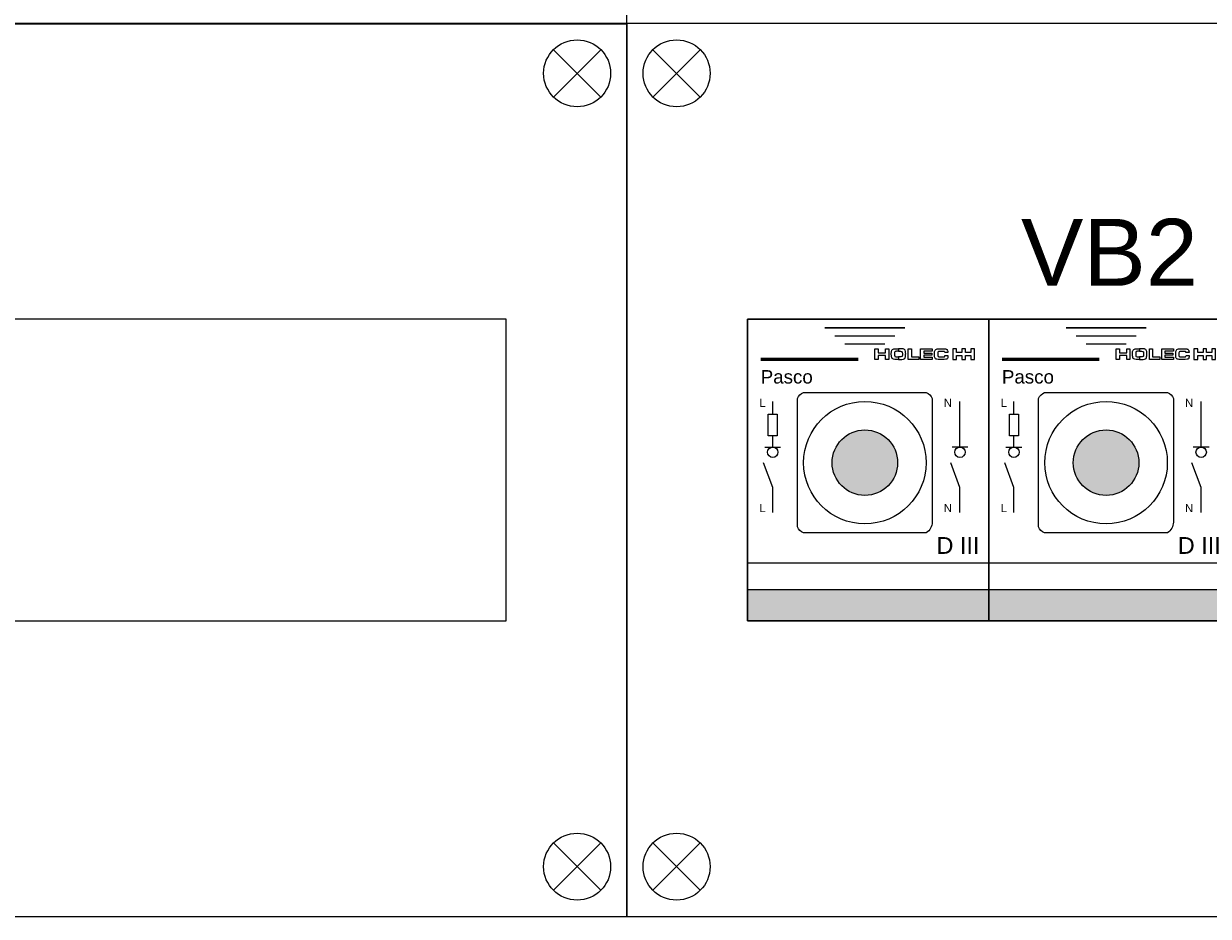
# Model space of a CAD drawing. Header units: millimetres. Extents: x -35665 to 9285, y 16711 to 36239.
# Tile 9 of 22: x -26485 to -24717, y 28028 to 29361. Entities that reach past the tile are written whole.
import ezdxf
from ezdxf.enums import TextEntityAlignment as Align

# ---------------------------------------------------------------- set-up
doc = ezdxf.new("R2010")
doc.units = ezdxf.units.MM
doc.header["$LTSCALE"] = 100
doc.linetypes.add('HIDDEN', pattern=[9.525, 6.35, -3.175])
doc.layers.add('00-xref', color=7, linetype='Continuous')
doc.layers.add('EL$6----', color=7, linetype='Continuous')
doc.styles.add('Arial', font='arial.ttf')

# ---------------------------------------------------------------- blocks, each defined once
blk = doc.blocks.new('kastblok 1')
for points in [[(1462.5, -204.9), (1462.5, -104.9), (1057.5, -104.9), (1057.5, -204.9)], [(1462.5, -1145.1), (1462.5, -1245.1), (1057.5, -1245.1), (1057.5, -1145.1)]]:
    blk.add_hatch(color=256).paths.add_polyline_path(points)
for points in [[(0, -1341.5), (2520, -1341.5), (2520, -8.5), (0, -8.5)], [(2340, -450), (180, -450), (180, -900), (2340, -900)], [(180, -900), (2340, -900), (2340, -450), (180, -450)]]:
    blk.add_lwpolyline(points, close=True)
for points in [[(38.8, -118.1), (109.5, -47.4)], [(109.5, -118.1), (38.8, -47.4)], [(2481.2, -118.1), (2410.5, -47.4)], [(2410.5, -118.1), (2481.2, -47.4)], [(38.8, -1231.9), (109.5, -1302.6)], [(109.5, -1231.9), (38.8, -1302.6)], [(2481.2, -1231.9), (2410.5, -1302.6)], [(2410.5, -1231.9), (2481.2, -1302.6)]]:
    blk.add_lwpolyline(points)
at = {"flags": 128}
for points in [[(1057.5, -204.9), (1462.5, -204.9), (1462.5, -104.9), (1057.5, -104.9), (1057.5, -204.9)], [(1057.5, -1145.1), (1462.5, -1145.1), (1462.5, -1245.1), (1057.5, -1245.1), (1057.5, -1145.1)]]:
    blk.add_lwpolyline(points, dxfattribs=at)
for centre in [(74.2, -82.7), (2445.8, -82.7), (74.2, -1267.3), (2445.8, -1267.3)]:
    blk.add_circle(centre, 50)
blk = doc.blocks.new('kastblok 3')
blk.add_lwpolyline([(0, -3998.7), (2520, -3998.7), (2520, 0), (0, 0)], close=True)
blk = doc.blocks.new('Holec-pasco DIII')
at = {"ltscale": 0.3}
h = blk.add_hatch(color=256, dxfattribs=at)
h.dxf.hatch_style = 1
h.paths.add_polyline_path([(126.1, 235.9, 1), (223.9, 235.9, 1)])
at = {"layer": '00-xref'}
h = blk.add_hatch(color=160, dxfattribs=at)
h.dxf.hatch_style = 1
h.paths.add_polyline_path([(360, 0), (360, 46.6), (0, 46.6), (0, 0)])
at = {"color": 0}
for points in [[(210.6, 405.9), (210.6, 390.1), (205.8, 390.1), (205.8, 396.2), (194.9, 396.2), (194.9, 390.1), (190.1, 390.1), (190.1, 405.9), (194.9, 405.9), (194.9, 400.1), (205.8, 400.1), (205.8, 405.9)], [(210.6, 405.9), (210.6, 390.1), (205.8, 390.1), (205.8, 396.2), (194.9, 396.2), (194.9, 390.1), (190.1, 390.1), (190.1, 405.9), (194.9, 405.9), (194.9, 400.1), (205.8, 400.1), (205.8, 405.9)], [(225.1, 402.2), (222.7, 402.2), (222.6, 402.2), (222.6, 402.2), (222.4, 402.2), (222.4, 402.2), (222.3, 402.2), (222.1, 402.2), (221.1, 402.1), (220.4, 401.9), (220, 401.7), (219.9, 401.6), (219.5, 401.2), (219.4, 400.5), (219.2, 399.2), (219.2, 398.9), (219.2, 398.5), (219.2, 398.2), (219.3, 396.5), (219.5, 395.1), (219.7, 394.7), (220.1, 394.3), (221.4, 394), (223.9, 393.9), (225.1, 393.9), (225.1, 390), (223.8, 390), (221.7, 390.1), (219.8, 390.2), (217.8, 390.5), (216.5, 391), (215.6, 391.7), (215, 392.8), (214.7, 394), (214.5, 395.5), (214.4, 398.1), (214.3, 398.4), (214.4, 399.9), (214.5, 400.9), (214.6, 402), (215.2, 403.9), (216.2, 404.9), (217.3, 405.5), (218.2, 405.7), (219.7, 406), (220.1, 406), (222.7, 406.1), (224.9, 406.1), (225.1, 406.1), (225.1, 402.2)], [(225.1, 402.2), (227.5, 402.2), (227.6, 402.2), (227.7, 402.2), (227.8, 402.2), (227.9, 402.2), (228, 402.2), (228.1, 402.2), (229.2, 402.1), (229.8, 401.9), (230.2, 401.7), (230.3, 401.6), (230.7, 401.2), (230.9, 400.5), (231, 399.2), (231, 398.9), (231, 398.5), (231, 398.2), (231, 396.5), (230.8, 395.1), (230.5, 394.7), (230.1, 394.3), (228.9, 394), (226.3, 393.9), (225.1, 393.9), (225.1, 390), (226.4, 390), (228.5, 390.1), (230.4, 390.2), (232.5, 390.5), (233.8, 391), (234.7, 391.7), (235.2, 392.8), (235.5, 394), (235.7, 395.5), (235.8, 398.1), (235.9, 398.4), (235.8, 399.9), (235.8, 400.9), (235.6, 402), (235, 403.9), (234.1, 404.9), (232.9, 405.5), (232.1, 405.7), (230.6, 406), (230.2, 406), (227.5, 406.1), (225.4, 406.1), (225.1, 406.1), (225.1, 402.2)], [(255.4, 394), (255.4, 390.1), (239.7, 390.1), (239.7, 405.9), (244.5, 405.9), (244.5, 394)], [(255.4, 394), (255.4, 390.1), (239.7, 390.1), (239.7, 405.9), (244.5, 405.9), (244.5, 394)], [(275.6, 405.9), (275.6, 402.3), (262.8, 402.3), (262.8, 399.6), (274.7, 399.6), (274.7, 396.4), (262.8, 396.4), (262.8, 393.6), (275.6, 393.6), (275.6, 390.1), (258, 390.1), (258, 405.9)], [(275.6, 405.9), (275.6, 402.3), (262.8, 402.3), (262.8, 399.6), (274.7, 399.6), (274.7, 396.4), (262.8, 396.4), (262.8, 393.6), (275.6, 393.6), (275.6, 390.1), (258, 390.1), (258, 405.9)], [(299, 395.4), (298.9, 393.9), (298.7, 392.7), (298.3, 391.7), (297.8, 391.1), (297.1, 390.7), (296, 390.3), (293.1, 390), (289.4, 389.9), (286.4, 390), (284.3, 390), (282.5, 390.3), (281.2, 390.7), (280.4, 391.2), (279.8, 391.9), (279.3, 392.8), (279.1, 393.8), (279, 395.1), (278.9, 398.4), (278.9, 400.2), (279.1, 401.7), (279.5, 403), (280, 404.1), (280.7, 404.8), (281.7, 405.4), (283, 405.8), (284.6, 405.9), (289.1, 406), (292.3, 406), (295.4, 405.7), (296.2, 405.6), (297, 405.2), (297.6, 404.7), (298, 404.1), (298.4, 403.4), (298.6, 402.5), (298.8, 401.5), (298.8, 400.3), (294.1, 400.3), (294, 401.2), (293.6, 401.7), (292.9, 402), (291.9, 402.1), (290.6, 402.1), (289.2, 402.1), (286.8, 402.1), (285.9, 402), (285.1, 401.9), (284.5, 401.6), (284.2, 401.3), (284, 400.8), (283.8, 400), (283.7, 398), (283.8, 395.9), (284.2, 394.6), (284.6, 394.3), (285.3, 394.1), (287.3, 393.8), (289.1, 393.8), (291.6, 393.8), (292.8, 393.9), (293.6, 394.2), (294.1, 394.9), (294.3, 396.1), (299, 396.1)], [(299, 395.4), (298.9, 393.9), (298.7, 392.7), (298.3, 391.7), (297.8, 391.1), (297.1, 390.7), (296, 390.3), (293.1, 390), (289.4, 389.9), (286.4, 390), (284.3, 390), (282.5, 390.3), (281.2, 390.7), (280.4, 391.2), (279.8, 391.9), (279.3, 392.8), (279.1, 393.8), (279, 395.1), (278.9, 398.4), (278.9, 400.2), (279.1, 401.7), (279.5, 403), (280, 404.1), (280.7, 404.8), (281.7, 405.4), (283, 405.8), (284.6, 405.9), (289.1, 406), (292.3, 406), (295.4, 405.7), (296.2, 405.6), (297, 405.2), (297.6, 404.7), (298, 404.1), (298.4, 403.4), (298.6, 402.5), (298.8, 401.5), (298.8, 400.3), (294.1, 400.3), (294, 401.2), (293.6, 401.7), (292.9, 402), (291.9, 402.1), (290.6, 402.1), (289.2, 402.1), (286.8, 402.1), (285.9, 402), (285.1, 401.9), (284.5, 401.6), (284.2, 401.3), (284, 400.8), (283.8, 400), (283.7, 398), (283.8, 395.9), (284.2, 394.6), (284.6, 394.3), (285.3, 394.1), (287.3, 393.8), (289.1, 393.8), (291.6, 393.8), (292.8, 393.9), (293.6, 394.2), (294.1, 394.9), (294.3, 396.1), (299, 396.1)], [(319.7, 400.3), (311.9, 400.3), (311.9, 405.9), (306.2, 405.9), (306.2, 390), (311.9, 390), (311.9, 395.9), (319.7, 395.9), (319.7, 390), (325, 390), (325, 395.9), (332.9, 395.9), (332.9, 390), (338.5, 390), (338.5, 405.9), (332.9, 405.9), (332.9, 400.3), (325, 400.3), (325, 406), (319.7, 406)], [(319.7, 400.3), (311.9, 400.3), (311.9, 405.9), (306.2, 405.9), (306.2, 390), (311.9, 390), (311.9, 395.9), (319.7, 395.9), (319.7, 390), (325, 390), (325, 395.9), (332.9, 395.9), (332.9, 390), (338.5, 390), (338.5, 405.9), (332.9, 405.9), (332.9, 400.3), (325, 400.3), (325, 406), (319.7, 406)]]:
    blk.add_lwpolyline(points, close=True, dxfattribs=at)
at = {"flags": 128}
blk.add_lwpolyline([(74.4, 331.8, -0.206106), (83.3, 340.7), (266.7, 340.7, -0.224105), (275.6, 331.8), (275.6, 147.2, -0.231646), (266.7, 131), (83.3, 131, -0.224105), (74.4, 139.9)], format="xyb", close=True, dxfattribs=at)
for points in [[(37.5, 308.4), (37.5, 327.4)], [(316.9, 259.3), (316.9, 327.4)], [(37.5, 259.3), (37.5, 275.9)], [(25.6, 259.3), (49.3, 259.3)], [(328.8, 259.3), (305.1, 259.3)], [(37.5, 161.7), (37.5, 199.1), (23.7, 235.5)], [(316.9, 161.7), (316.9, 199.1), (303.2, 235.5)]]:
    blk.add_lwpolyline(points, dxfattribs=at)
at = {"ltscale": 0.3}
blk.add_circle((175, 235.9), 91.4, dxfattribs=at)
at = {"color": 0, "linetype": 'Continuous'}
blk.add_circle((175, 235.9), 48.9, dxfattribs=at)
for centre in [(37.5, 251.5), (316.9, 251.5)]:
    blk.add_circle(centre, 7.8)
at = {"layer": '00-xref'}
for points in [[(0, 450), (360, 450), (360, 0), (0, 0)], [(30.8, 308.4), (44.1, 308.4), (44.1, 275.9), (30.8, 275.9)]]:
    blk.add_lwpolyline(points, close=True, dxfattribs=at)
at = {"layer": '00-xref', "flags": 128}
for points, const_width in [([(115, 437.1), (235, 437.1)], 2.4), ([(130, 425.1), (220, 425.1)], 2.4), ([(145, 413.1), (205, 413.1)], 2.4), ([(165.1, 390.1), (19.6, 390.1)], 5)]:
    blk.add_lwpolyline(points, dxfattribs=dict(at, const_width=const_width))
at = {"layer": '00-xref', "linetype": 'HIDDEN', "flags": 128}
blk.add_lwpolyline([(0, 86.6), (360, 86.6)], dxfattribs=at)
at = {"layer": '00-xref', "flags": 128}
blk.add_lwpolyline([(0, 46.6), (360, 46.6)], dxfattribs=at)
at = {"style": 'Arial'}
for s, height, p in [('Pasco', 20, (19.6, 354.1)), ('L', 12, (17.7, 319.3)), ('N', 12, (292.8, 319.3)), ('L', 12, (17.7, 162.1)), ('N', 12, (292.8, 162.1)), ('D III', 25, (282, 99.8))]:
    blk.add_text(s, height=height, dxfattribs=at).set_placement(p)

msp = doc.modelspace()

# ---------------------------------------------------------------- block references
for name, p in [('kastblok 3', (-28104.5, 33359.6)), ('kastblok 1', (-28104.5, 29369.5)), ('kastblok 1', (-25584.5, 29369.5)), ('Holec-pasco DIII', (-25404.4, 28469.5)), ('Holec-pasco DIII', (-25044.5, 28469.5))]:
    msp.add_blockref(name, p)

# ---------------------------------------------------------------- texts
at = {"layer": 'EL$6----', "linetype": 'Continuous', "style": 'Arial'}
msp.add_text('VB2', height=100, dxfattribs=at).set_placement((-24864.5, 29019.5), align=Align.MIDDLE_CENTER)

doc.saveas('drawing.dxf')
